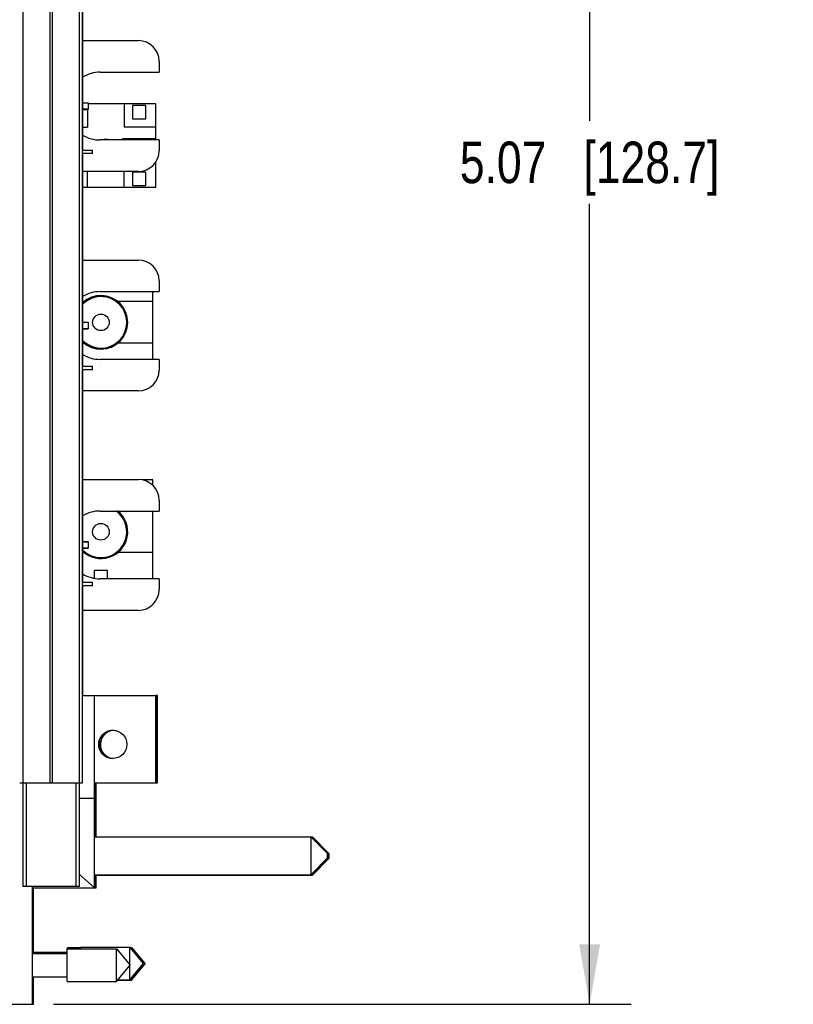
# Model space of a CAD drawing. Header units: inches. Extents: x 0 to 22, y 0 to 17.
# Tile 71 of 98: x 17.6 to 19.9, y 6.5 to 9.5. Entities that reach past the tile are written whole.
import ezdxf

# ---------------------------------------------------------------- set-up
doc = ezdxf.new("R2010")
doc.units = ezdxf.units.IN
doc.header["$LTSCALE"] = 1.21
doc.header["$MEASUREMENT"] = 0
doc.layers.get('0').update_dxf_attribs({"linetype": 'CONTINUOUS'})
doc.layers.add('DIMENSIONS', color=7, linetype='CONTINUOUS')
doc.styles.get("Standard").update_dxf_attribs({"font": 'txt', "width": 0.8})
doc.dimstyles.new('DIMSTYLE_2', dxfattribs={"dimtxt": 0.125, "dimasz": 0.18, "dimexe": 0.125, "dimexo": 0.0625, "dimgap": 0.0625, "dimtad": 0, "dimtih": 1, "dimtoh": 1, "dimzin": 4, "dimdsep": 46, "dimtxsty": 'STANDARD', "dimblk": '_FILLED', "dimblk1": '_FILLED', "dimblk2": '_FILLED', "dimcen": 0.09, "dimadec": 0, "dimazin": 0, "dimtp": 0.01, "dimtm": 0.01, "dimtfac": 1, "dimtofl": 0, "dimtmove": 0, "dimatfit": 3, "dimldrblk": '_FILLED', "dimfxl": 1, "dimtolj": 1, "dimtzin": 4, "dimarcsym": 0})

# ---------------------------------------------------------------- blocks, each defined once
blk = doc.blocks.new('_FILLED')
at = {"color": 0, "linetype": 'BYBLOCK'}
blk.add_solid([(0, 0), (-1, 0.174), (-1, -0.174)], dxfattribs=at)
blk = doc.blocks.new('*D37')
at = {"layer": 'DIMENSIONS', "color": 2, "linetype": 'CONTINUOUS'}
for p, q in [((17.6968, 11.5892), (19.4391, 11.5892)), ((19.3141, 11.5892), (19.3141, 9.1817)), ((19.3141, 6.5242), (19.3141, 8.9317)), ((17.7018, 6.5242), (19.4391, 6.5242))]:
    blk.add_line(p, q, dxfattribs=at)
at = {"layer": 'DIMENSIONS', "color": 2, "linetype": 'CONTINUOUS', "xscale": 0.18, "yscale": 0.18, "zscale": 0.18}
for p, rotation in [((19.3141, 11.5892), 90), ((19.3141, 6.5242), 270)]:
    blk.add_blockref('_FILLED', p, dxfattribs=dict(at, rotation=rotation))
at = {"layer": 'DIMENSIONS', "color": 2, "linetype": 'CONTINUOUS', "insert": (19.3141, 9.1192), "char_height": 0.125, "width": 1.225, "attachment_point": 2, "line_spacing_factor": 0.9}
blk.add_mtext('5.07{\\Ftxt.shx;\\W1.000000;\\H0.125000; }[128.7]', dxfattribs=at)

msp = doc.modelspace()

# ---------------------------------------------------------------- linework, layer by layer
at = {"color": 9, "linetype": 'CONTINUOUS'}
for p, q in [((17.6093, 11.1892), (17.6093, 7.1892)), ((17.6912, 11.1892), (17.6912, 7.1892)), ((17.6975, 11.1892), (17.6975, 7.1892)), ((17.7794, 11.1892), (17.7794, 7.1892)), ((17.6193, 7.1892), (17.6193, 6.8782)), ((17.7693, 7.1892), (17.7693, 6.8782))]:
    msp.add_line(p, q, dxfattribs=at)
at = {"color": 7, "linetype": 'CONTINUOUS'}
for p, q in [((17.7883, 11.1892), (17.7883, 7.1892)), ((17.7893, 9.7159), (17.7893, 9.0929)), ((17.7893, 9.4229), (17.9571, 9.4229)), ((18.0196, 9.3604), (18.0196, 9.328)), ((17.8425, 9.328), (18.0196, 9.328)), ((17.7893, 9.236), (17.8063, 9.236)), ((17.8063, 9.2347), (17.7893, 9.2347)), ((17.7893, 9.2174), (17.8063, 9.2174)), ((17.7893, 9.216), (17.8063, 9.216)), ((17.8042, 9.216), (17.8042, 9.1625)), ((17.8063, 9.236), (17.8063, 9.216)), ((18.0092, 9.2325), (17.8063, 9.2325)), ((17.9142, 9.2325), (17.9142, 9.1625)), ((17.9792, 9.2275), (17.9392, 9.2275)), ((17.9392, 9.2275), (17.9392, 9.1875)), ((17.9792, 9.1875), (17.9792, 9.2275)), ((18.0092, 9.124), (18.0092, 9.2325)), ((17.9392, 9.1875), (17.9792, 9.1875)), ((17.7893, 9.1625), (17.8042, 9.1625)), ((18.0092, 9.1625), (17.9142, 9.1625)), ((18.0196, 9.124), (17.8425, 9.124)), ((18.0092, 9.1275), (17.9092, 9.1275)), ((17.9092, 9.1275), (17.9092, 9.124)), ((18.0196, 9.124), (18.0196, 9.0917)), ((17.8193, 9.0929), (17.7883, 9.0929)), ((17.8193, 9.0829), (17.8193, 9.0929)), ((17.8193, 9.0829), (17.7883, 9.0829)), ((17.7893, 9.0829), (17.7893, 8.4429)), ((18.0092, 9.0525), (18.0058, 9.0525)), ((18.0092, 8.9825), (18.0092, 9.0571)), ((17.9571, 9.0292), (17.7893, 9.0292)), ((17.8042, 8.9825), (17.8042, 9.0292)), ((17.9142, 8.9825), (17.9142, 9.0292)), ((17.9792, 9.0275), (17.9392, 9.0275)), ((17.9392, 9.0275), (17.9392, 8.9875)), ((17.9792, 8.9875), (17.9792, 9.0275)), ((17.7893, 8.9825), (18.0092, 8.9825)), ((17.9392, 8.9875), (17.9792, 8.9875)), ((17.7893, 8.7629), (17.9571, 8.7629)), ((18.0196, 8.7004), (18.0196, 8.668)), ((17.8425, 8.668), (18.0196, 8.668)), ((18.0007, 8.464), (18.0007, 8.668)), ((17.7893, 8.638), (17.794, 8.638)), ((18.0007, 8.638), (17.8954, 8.638)), ((17.7893, 8.576), (17.8063, 8.576)), ((17.8063, 8.5747), (17.7893, 8.5747)), ((17.8063, 8.576), (17.8063, 8.556)), ((17.7893, 8.5574), (17.8063, 8.5574)), ((17.7893, 8.556), (17.8063, 8.556)), ((17.7893, 8.513), (17.794, 8.513)), ((18.0007, 8.513), (17.8954, 8.513)), ((17.8193, 8.4429), (17.7883, 8.4429)), ((17.8193, 8.4329), (17.8193, 8.4429)), ((18.0196, 8.464), (17.8425, 8.464)), ((18.0196, 8.464), (18.0196, 8.4317)), ((17.8193, 8.4329), (17.7883, 8.4329)), ((17.7893, 8.4329), (17.7893, 7.7929)), ((17.9571, 8.3692), (17.7893, 8.3692)), ((17.7893, 8.1029), (17.9571, 8.1029)), ((18.0007, 8.1015), (17.9697, 8.1015)), ((18.0007, 8.0852), (18.0007, 8.1015)), ((18.0196, 8.0404), (18.0196, 8.008)), ((17.8425, 8.008), (18.0196, 8.008)), ((18.0007, 7.804), (18.0007, 8.008)), ((17.7893, 7.916), (17.8063, 7.916)), ((17.8063, 7.9147), (17.7893, 7.9147)), ((17.8063, 7.916), (17.8063, 7.896)), ((17.7893, 7.8974), (17.8063, 7.8974)), ((17.7893, 7.896), (17.8063, 7.896)), ((17.7893, 7.883), (17.794, 7.883)), ((18.0007, 7.883), (17.8954, 7.883)), ((17.8647, 7.8295), (17.8247, 7.8295)), ((17.8247, 7.8295), (17.8247, 7.8056)), ((17.8647, 7.804), (17.8647, 7.8295)), ((17.8193, 7.7929), (17.7883, 7.7929)), ((17.8193, 7.7829), (17.8193, 7.7929)), ((18.0196, 7.804), (17.8425, 7.804)), ((18.0196, 7.804), (18.0196, 7.7717)), ((17.8193, 7.7829), (17.7883, 7.7829)), ((17.7893, 7.7829), (17.7893, 7.4535)), ((17.9571, 7.7092), (17.7893, 7.7092)), ((17.7883, 7.4535), (18.0093, 7.4535)), ((17.8253, 6.8745), (17.8253, 7.4535)), ((18.0093, 7.1905), (18.0093, 7.4535)), ((18.0143, 7.4533), (18.0093, 7.4533)), ((18.0103, 7.1903), (18.0103, 7.4533)), ((18.0143, 7.1903), (18.0143, 7.4533)), ((17.7883, 7.1892), (17.6003, 7.1892)), ((17.6093, 7.1892), (17.6093, 6.8782)), ((17.7793, 7.1892), (17.7793, 6.8782)), ((17.8253, 7.1905), (18.0093, 7.1905)), ((17.8263, 7.0283), (17.8263, 7.1905)), ((17.8263, 7.1903), (18.0143, 7.1903)), ((17.8303, 7.0283), (17.8303, 7.1903)), ((17.8253, 7.1435), (17.7793, 7.1435)), ((17.8303, 7.1433), (17.8253, 7.1433)), ((17.8253, 7.0283), (18.4753, 7.0283)), ((18.5253, 6.9783), (18.4753, 7.0283)), ((18.4753, 7.0283), (18.4753, 6.9133)), ((18.4755, 7.0281), (18.4803, 7.0281)), ((18.5263, 6.9781), (18.4763, 7.0281)), ((18.4763, 7.0281), (18.4763, 7.0273)), ((18.5303, 6.9781), (18.4803, 7.0281)), ((18.4803, 7.0281), (18.4803, 7.0241)), ((18.5253, 6.9633), (18.4753, 6.9133)), ((18.5263, 6.9631), (18.4763, 6.9131)), ((18.5303, 6.9631), (18.4803, 6.9131)), ((18.5253, 6.9783), (18.5253, 6.9633)), ((18.5263, 6.9781), (18.5263, 6.9631)), ((18.5303, 6.9781), (18.5303, 6.9631)), ((17.8253, 6.8745), (17.7793, 6.9156)), ((17.8253, 6.9133), (18.4753, 6.9133)), ((17.8263, 6.8743), (17.8263, 6.9133)), ((17.8263, 6.9131), (18.4803, 6.9131)), ((17.8303, 6.8743), (17.8303, 6.9131)), ((18.4763, 6.9131), (18.4763, 6.9143)), ((18.4803, 6.9171), (18.4803, 6.9131)), ((17.7793, 6.8782), (17.6093, 6.8782)), ((17.6393, 6.5242), (17.6393, 6.8782)), ((17.6393, 6.8745), (17.8253, 6.8745)), ((17.6393, 6.8743), (17.8303, 6.8743)), ((17.6423, 6.6815), (17.6423, 6.8743)), ((17.8253, 6.8752), (17.8263, 6.8743)), ((17.8303, 6.8743), (17.8263, 6.8778)), ((17.783, 6.6943), (17.744, 6.6943)), ((17.744, 6.6914), (17.744, 6.6943)), ((17.783, 6.6957), (17.9311, 6.6957)), ((17.783, 6.6957), (17.783, 6.6914)), ((17.9311, 6.6957), (17.9724, 6.6465)), ((17.9311, 6.6437), (17.9311, 6.6957)), ((17.9313, 6.6955), (17.9361, 6.6955)), ((17.9734, 6.6463), (17.9321, 6.6955)), ((17.9321, 6.6945), (17.9321, 6.6955)), ((17.9361, 6.6955), (17.9774, 6.6463)), ((17.9361, 6.6955), (17.9361, 6.6907)), ((17.6393, 6.6815), (17.743, 6.6815)), ((17.6393, 6.6772), (17.743, 6.6772)), ((17.743, 6.6914), (17.8911, 6.6914)), ((17.743, 6.593), (17.743, 6.6914)), ((17.8911, 6.6914), (17.9324, 6.6422)), ((17.8911, 6.593), (17.8911, 6.6914)), ((17.8911, 6.593), (17.9324, 6.6422)), ((17.9311, 6.5973), (17.9724, 6.6465)), ((17.9311, 6.5973), (17.9311, 6.6406)), ((17.9734, 6.6463), (17.9321, 6.5971)), ((17.9361, 6.5971), (17.9774, 6.6463)), ((17.6393, 6.6071), (17.743, 6.6071)), ((17.6423, 6.5243), (17.6423, 6.6071)), ((17.743, 6.593), (17.8911, 6.593)), ((17.8945, 6.5971), (17.9361, 6.5971)), ((17.8947, 6.5973), (17.9311, 6.5973)), ((17.9321, 6.5971), (17.9321, 6.5984)), ((17.9361, 6.5971), (17.9361, 6.6018)), ((17.5393, 6.5242), (17.6393, 6.5242)), ((17.6393, 6.5243), (17.6423, 6.5243))]:
    msp.add_line(p, q, dxfattribs=at)
for centre, radius in [((17.8447, 8.5755), 0.025), ((17.8447, 7.9455), 0.025), ((17.8803, 7.3059), 0.0425)]:
    msp.add_circle(centre, radius, dxfattribs=at)
for centre, radius, start, end in [((17.9571, 9.3604), 0.0625, 0, 90), ((17.8425, 9.226), 0.102, 90, 121.4336), ((17.8425, 9.226), 0.102, 238.5664, 270), ((17.8592, 9.1075), 0.019, 60.2794, 119.7206), ((17.9571, 9.0917), 0.0625, 270, 360), ((17.9571, 8.7004), 0.0625, 0, 90), ((17.8425, 8.566), 0.102, 90, 121.4336), ((17.8447, 8.5755), 0.0805, 226.5405, 133.4595), ((17.8447, 8.5755), 0.0775, 224.3889, 135.6111), ((17.8425, 8.566), 0.102, 238.5664, 270), ((17.9571, 8.4317), 0.0625, 270, 360), ((17.9571, 8.0404), 0.0625, 0, 90), ((17.8425, 7.906), 0.102, 90, 121.4336), ((17.8447, 7.9455), 0.0805, 226.5405, 50.9319), ((17.8447, 7.9455), 0.0775, 224.3889, 53.7741), ((17.8425, 7.906), 0.102, 238.5664, 270), ((17.9571, 7.7717), 0.0625, 270, 360), ((17.8813, 7.3057), 0.0425, 77.643, 256.2673), ((17.8853, 7.3057), 0.0425, 92.2969, 264.108)]:
    msp.add_arc(centre, radius, start, end, dxfattribs=at)
at = {"color": 9, "linetype": 'CONTINUOUS'}
for centre, radius, start, end in [((17.8447, 8.5755), 0.0797, 225.9923, 134.0077), ((17.8447, 8.5755), 0.0784, 225.0291, 134.9709), ((17.8447, 7.9455), 0.0797, 225.9923, 51.6038), ((17.8447, 7.9455), 0.0784, 225.0291, 52.8694)]:
    msp.add_arc(centre, radius, start, end, dxfattribs=at)

# ---------------------------------------------------------------- dimensions: what is measured, and where the dimension line sits
at = {"layer": 'DIMENSIONS', "color": 2, "linetype": 'CONTINUOUS'}
dim = msp.add_linear_dim(base=(19.314083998, 6.524174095), p1=(17.6343185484, 11.589174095), p2=(17.6393185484, 6.524174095), angle=270, dimstyle='DIMSTYLE_2', dxfattribs=at)
dim.commit()
dim.dimension.update_dxf_attribs({"geometry": '*D37', "text_midpoint": (19.314083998, 9.056674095), "dimtype": 160})

doc.saveas('drawing.dxf')
